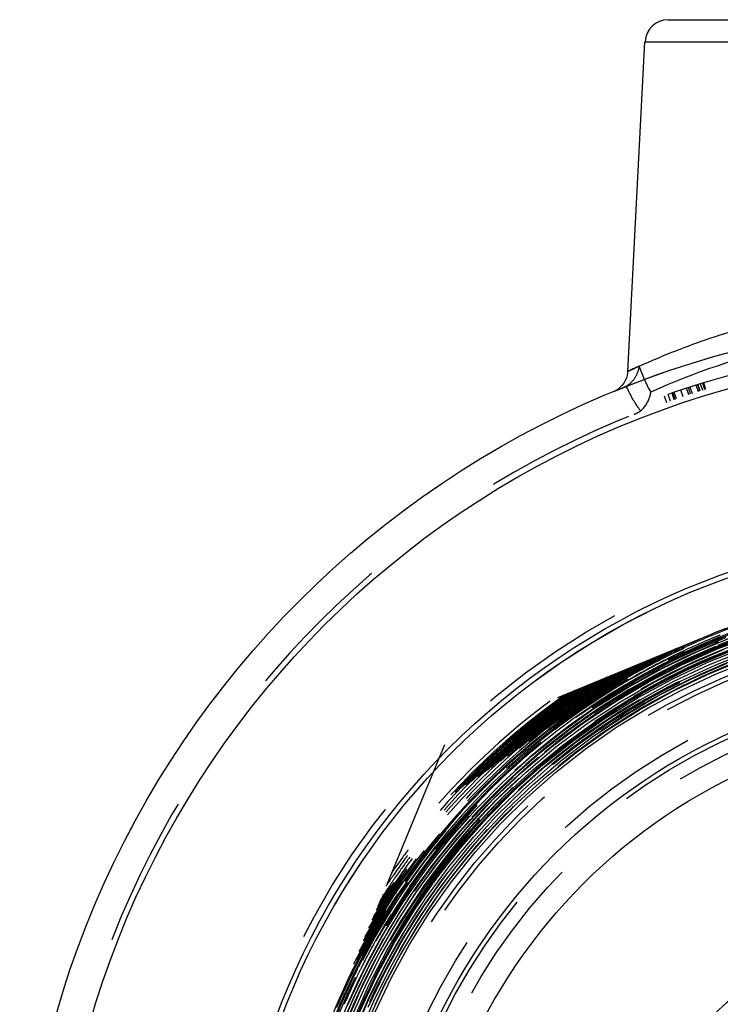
# Model space of a CAD drawing. Header units: millimetres. Extents: x 454 to 546, y 447 to 553.
# Tile 4 of 5: x 459 to 489, y 505 to 548. Entities that reach past the tile are written whole.
import ezdxf

# ---------------------------------------------------------------- set-up
doc = ezdxf.new("R2010")
doc.units = ezdxf.units.MM
doc.header["$LTSCALE"] = 65.185185
doc.linetypes.add('HIDDEN', pattern=[0.2, 0.1, -0.1])
for name, color, linetype in [('FASEN', 7, 'CONTINUOUS'), ('KOERPER', 7, 'CONTINUOUS'), ('KONST.EL_MIT_GEO', 7, 'CONTINUOUS'), ('KURVEN', 7, 'CONTINUOUS')]:
    doc.layers.add(name, color=color, linetype=linetype)

msp = doc.modelspace()

# ---------------------------------------------------------------- linework, layer by layer
at = {"layer": 'FASEN', "color": 7, "linetype": 'Continuous'}
for radius in [41.25, 39.75]:
    msp.add_circle((500, 493.525), radius, dxfattribs=at)
at = {"layer": 'KOERPER', "color": 8, "linetype": 'HIDDEN'}
for radius in [41.25, 31.98]:
    msp.add_circle((500, 493.525), radius, dxfattribs=at)
at = {"layer": 'KOERPER', "color": 7, "linetype": 'Continuous'}
for radius in [28.98, 25.75]:
    msp.add_circle((500, 493.525), radius, dxfattribs=at)
at = {"layer": 'KONST.EL_MIT_GEO', "color": 7, "linetype": 'Continuous'}
for p, q in [((486.699, 547.725), (496.801, 547.725)), ((484.955, 532.56), (485.7, 546.777)), ((485.7, 546.777), (497.8, 546.777))]:
    msp.add_line(p, q, dxfattribs=at)
at = {"layer": 'KONST.EL_MIT_GEO', "color": 8, "linetype": 'HIDDEN'}
for p, q in [((488.002, 531.683), (487.912, 531.969)), ((488.064, 531.703), (487.975, 531.989)), ((488.084, 531.709), (487.995, 531.995)), ((488.186, 531.741), (488.097, 532.027)), ((488.286, 531.771), (488.198, 532.058)), ((488.325, 531.783), (488.237, 532.07)), ((486.796, 531.283), (486.697, 531.566)), ((486.963, 531.341), (486.865, 531.624)), ((486.888, 531.632), (486.986, 531.349)), ((487.054, 531.372), (486.957, 531.656)), ((487.344, 531.47), (487.249, 531.755)), ((487.585, 531.55), (487.492, 531.835)), ((487.667, 531.576), (487.574, 531.861)), ((487.741, 531.6), (487.649, 531.886)), ((486.525, 531.506), (486.626, 531.223)), ((500, 525.964), (477.062, 516.463)), ((486.748, 520.345), (486.787, 520.364)), ((485.492, 519.826), (485.543, 519.854)), ((484.154, 519.185), (484.217, 519.224)), ((483.269, 518.906), (483.295, 518.923)), ((483.338, 518.808), (483.365, 518.825)), ((483.399, 518.703), (483.425, 518.721)), ((483.461, 518.6), (483.488, 518.618)), ((481.909, 517.957), (481.958, 517.993)), ((477.062, 516.463), (467.561, 493.525)), ((475.112, 510.571), (475.154, 510.633)), ((474.595, 510.234), (474.634, 510.293)), ((474.653, 510.103), (474.693, 510.164)), ((474.693, 510.164), (474.732, 510.223)), ((474.797, 510.102), (474.836, 510.162)), ((474.899, 510.038), (474.938, 510.098)), ((475.003, 509.978), (475.043, 510.038)), ((474.406, 509.264), (474.434, 509.31)), ((474.3, 508.858), (474.326, 508.902)), ((474.047, 507.937), (474.029, 507.905))]:
    msp.add_line(p, q, dxfattribs=at)
at = {"layer": 'KONST.EL_MIT_GEO', "color": 7, "linetype": 'Continuous'}
msp.add_lwpolyline([(484.955, 532.558), (484.951, 532.505), (484.931, 532.387), (484.897, 532.272), (484.85, 532.161), (484.79, 532.058), (484.718, 531.962), (484.635, 531.876), (484.543, 531.8), (484.442, 531.736), (484.336, 531.685)], dxfattribs=at)
at = {"layer": 'KONST.EL_MIT_GEO', "color": 8, "linetype": 'HIDDEN'}
for points in [[(472.475, 503.911), (473.115, 505.468), (473.843, 506.987), (474.658, 508.461), (475.555, 509.886), (476.532, 511.257), (477.585, 512.57), (478.713, 513.82), (479.91, 515.004), (481.172, 516.118), (482.497, 517.157), (483.878, 518.119), (485.313, 519.001), (486.795, 519.798), (488.32, 520.51), (489.884, 521.133)], [(472.771, 504.341), (473.436, 505.882), (474.188, 507.383), (475.025, 508.838), (475.944, 510.243), (476.942, 511.592), (478.015, 512.883), (479.161, 514.109), (480.375, 515.268), (481.653, 516.356), (482.992, 517.368), (484.386, 518.303), (485.832, 519.155), (487.323, 519.924), (488.857, 520.606), (490.427, 521.198)], [(472.876, 505.223), (473.59, 506.753), (474.39, 508.241), (475.274, 509.68), (476.239, 511.066), (477.281, 512.395), (478.398, 513.662), (479.585, 514.863), (480.839, 515.995), (482.155, 517.052), (483.53, 518.033), (484.958, 518.933), (486.436, 519.751), (487.958, 520.482), (489.519, 521.126)], [(473.121, 504.565), (473.804, 506.098), (474.575, 507.589), (475.43, 509.033), (476.367, 510.424), (477.383, 511.76), (478.474, 513.034), (479.637, 514.244), (480.868, 515.384), (482.163, 516.451), (483.517, 517.442), (484.926, 518.353), (486.385, 519.181), (487.889, 519.923), (489.434, 520.577)], [(473.412, 504.946), (474.117, 506.463), (474.909, 507.936), (475.785, 509.362), (476.742, 510.734), (477.776, 512.049), (478.884, 513.301), (480.063, 514.488), (481.309, 515.604), (482.617, 516.647), (483.983, 517.612), (485.402, 518.496), (486.87, 519.297), (488.382, 520.012), (489.933, 520.638)], [(473.709, 506.178), (474.335, 507.402), (475.179, 508.859), (476.106, 510.264), (477.112, 511.613), (478.194, 512.903), (479.349, 514.127), (480.572, 515.283), (481.86, 516.366), (483.208, 517.374), (484.612, 518.302), (486.067, 519.147), (487.569, 519.907), (489.111, 520.579)], [(473.764, 505.151), (474.48, 506.645), (475.281, 508.096), (476.164, 509.498), (477.127, 510.847), (478.166, 512.138), (479.278, 513.366), (480.458, 514.529), (481.704, 515.621), (483.011, 516.639), (484.374, 517.581), (485.79, 518.442), (487.252, 519.22), (488.758, 519.912), (490.3, 520.516)], [(480.402, 514.64), (481.416, 515.537), (482.717, 516.571), (484.075, 517.529), (485.487, 518.406), (486.946, 519.201), (488.449, 519.91), (489.991, 520.531)], [(474.071, 504.952), (474.771, 506.421), (475.554, 507.848), (476.418, 509.228), (477.359, 510.555), (478.375, 511.826), (479.462, 513.037), (480.617, 514.183), (481.836, 515.261), (483.115, 516.267), (484.449, 517.199), (485.835, 518.051), (487.267, 518.823), (488.741, 519.512), (490.253, 520.114)], [(473.409, 503.992), (474.06, 505.511), (474.797, 506.989), (475.618, 508.423), (476.52, 509.806), (477.501, 511.135), (478.557, 512.405), (479.685, 513.612), (480.881, 514.752), (482.14, 515.82), (483.459, 516.814), (484.833, 517.73), (486.258, 518.565), (487.728, 519.317), (489.24, 519.982)], [(473.761, 504.533), (474.444, 506.032), (475.212, 507.49), (476.062, 508.9), (476.994, 510.259), (478.002, 511.562), (479.084, 512.804), (480.236, 513.982), (481.455, 515.091), (482.735, 516.129), (484.074, 517.09), (485.466, 517.972), (486.907, 518.773), (488.393, 519.489), (489.607, 519.999)], [(473.141, 503.958), (473.791, 505.495), (474.529, 506.992), (475.353, 508.444), (476.259, 509.846), (477.245, 511.194), (478.307, 512.482), (479.442, 513.707), (480.402, 514.64)], [(473.154, 504.953), (473.709, 506.178)]]:
    msp.add_lwpolyline(points, dxfattribs=at)
for radius in [32.5, 29.97, 28.046, 27.847, 26.267, 25.56, 24.975]:
    msp.add_circle((500, 493.525), radius, dxfattribs=at)
at = {"layer": 'KONST.EL_MIT_GEO', "color": 7, "linetype": 'Continuous'}
for radius in [32.2, 31.98, 23.976]:
    msp.add_circle((500, 493.525), radius, dxfattribs=at)
msp.add_arc((486.699, 546.725), 1, 90, 177, dxfattribs=at)
at = {"layer": 'KONST.EL_MIT_GEO', "color": 8, "linetype": 'HIDDEN'}
for centre, radius, start, end in [((500, 493.525), 41.25, 90.8444, 112.3154), ((500, 493.525), 40, 0, 180), ((499.232, 501.983), 32.523, 103.2998, 114.0962), ((500, 493.525), 40.3, 100, 109.5335), ((499.98, 493.525), 29.65, 67.4708, 112.4689), ((499.98, 493.525), 29.53, 67.4529, 112.0697), ((499.98, 493.526), 29.409, 67.4777, 112.4749), ((499.986, 493.51), 28.462, 89.9783, 182.5491), ((499.978, 493.527), 29.904, 109.0222, 112.4633), ((499.986, 493.51), 29.682, 108.7259, 112.4611), ((499.986, 493.511), 29.665, 112.4687, 157.4668), ((499.992, 493.497), 29.937, 112.4649, 116.1743), ((499.976, 493.531), 29.78, 112.4581, 116.2656), ((499.99, 493.5), 29.692, 112.4607, 116.2678), ((499.987, 493.504), 29.808, 111.7409, 112.4577), ((499.986, 493.511), 29.545, 112.4505, 157.2568), ((499.985, 493.513), 30.018, 115.5672, 153.9383), ((499.986, 493.512), 29.424, 112.4742, 155.7611), ((499.911, 493.459), 29.367, 111.224, 132.6487), ((499.965, 493.561), 29.491, 112.0679, 112.449), ((499.987, 493.511), 30.091, 117.4762, 152.2099), ((499.975, 493.533), 30.018, 116.2623, 118.7361), ((499.983, 493.516), 29.916, 116.2559, 118.5604), ((499.987, 493.51), 29.803, 116.2663, 117.1895), ((499.964, 493.553), 29.634, 116.2688, 116.9905), ((499.987, 493.511), 30.141, 118.4697, 151.2645), ((499.986, 493.511), 30.211, 119.6309, 150.1461), ((500.004, 493.481), 30.077, 118.8481, 121.2029), ((499.964, 493.552), 30.116, 118.8513, 120.65), ((499.98, 493.521), 29.91, 118.8433, 120.6563), ((499.992, 493.499), 29.815, 117.1895, 120.6334), ((499.97, 493.54), 29.889, 118.5609, 118.8431), ((499.973, 493.536), 29.653, 116.9909, 118.8598), ((499.986, 493.511), 30.261, 120.3533, 149.4439), ((499.986, 493.511), 30.331, 121.2626, 148.5557), ((500, 493.525), 30.361, 121.7047, 148.2953), ((499.986, 493.511), 30.382, 121.8565, 147.9735), ((499.967, 493.542), 30.368, 122.1014, 123.2984), ((499.986, 493.511), 29.922, 120.6562, 123.3191), ((499.978, 493.526), 30.266, 121.6697, 122.1041), ((499.96, 493.555), 30.232, 120.6453, 121.6698), ((499.993, 493.502), 30.174, 120.6497, 121.5215), ((499.993, 493.5), 29.694, 118.8598, 120.6335), ((499.985, 493.513), 30.45, 122.6284, 147.2161), ((499.985, 493.512), 30.501, 123.141, 146.7098), ((500, 493.525), 30.514, 123.3324, 146.6676), ((499.986, 493.512), 30.571, 123.8203, 146.0398), ((499.986, 493.512), 30.621, 124.2797, 145.5859), ((500.038, 493.442), 29.767, 120.6509, 132.8138), ((499.95, 493.567), 30.457, 123.3561, 124.4747), ((500.004, 493.485), 30.315, 123.3504, 124.4762), ((499.989, 493.508), 30.407, 123.358, 124.235), ((499.998, 493.494), 30.304, 123.0051, 123.2907), ((500.009, 493.476), 30.205, 122.0965, 123.3014), ((499.981, 493.517), 30.034, 122.0948, 123.3079), ((499.99, 493.506), 30.289, 122.1042, 123.0052), ((500.004, 493.485), 30.194, 121.6625, 122.0965), ((499.995, 493.495), 30.061, 121.6583, 122.0949), ((499.97, 493.535), 29.773, 121.675, 122.1173), ((500, 493.487), 30.07, 121.2029, 121.6583), ((499.981, 493.519), 29.792, 120.6335, 121.6749), ((499.986, 493.512), 30.692, 124.8925, 144.98), ((499.986, 493.512), 30.742, 125.3111, 144.5657), ((499.984, 493.514), 30.159, 124.4553, 145.4145), ((500.016, 493.473), 29.97, 123.3276, 132.822), ((500.021, 493.466), 29.858, 122.1289, 132.8223), ((499.97, 493.535), 30.615, 124.4734, 126.507), ((500.002, 493.489), 30.431, 124.4672, 126.3668), ((500, 493.491), 30.308, 124.4761, 126.4943), ((499.987, 493.513), 30.523, 124.4747, 125.901), ((499.996, 493.498), 30.42, 124.2349, 124.4671), ((500.004, 493.484), 30.195, 124.1869, 124.4539), ((499.961, 493.548), 29.998, 123.3687, 124.4636), ((500.008, 493.477), 30.203, 123.3615, 124.1869), ((500, 493.525), 30.892, 126.533, 143.467), ((499.988, 493.509), 30.045, 124.4655, 145.4083), ((499.983, 493.515), 30.518, 126.4879, 143.4433), ((499.985, 493.513), 30.642, 126.7922, 143.0739), ((499.985, 493.513), 30.401, 126.482, 143.4632), ((499.997, 493.499), 30.66, 126.5065, 126.7943), ((500.006, 493.486), 30.555, 125.9008, 126.4908), ((499.985, 493.512), 30.282, 126.4963, 143.4367), ((500.015, 493.476), 28.988, 124.2974, 132.8218), ((500.032, 493.489), 30.018, 132.8642, 156.5028), ((500.071, 493.44), 30.031, 132.8555, 146.4493), ((499.934, 493.433), 29.402, 132.6479, 153.1405), ((500.091, 493.425), 29.816, 132.867, 148.1951), ((500.077, 493.437), 29.918, 133.5525, 147.689), ((499.995, 493.503), 29.813, 132.8341, 133.5264), ((499.966, 493.525), 30.62, 143.4226, 145.3937), ((500.014, 493.492), 30.437, 143.4632, 145.4001), ((500.016, 493.488), 30.561, 143.4397, 143.8938), ((500.002, 493.498), 30.665, 143.0713, 143.423), ((500.014, 493.492), 30.317, 143.4381, 146.503), ((499.99, 493.507), 30.529, 143.8936, 145.3924), ((499.934, 493.545), 30.461, 145.3925, 146.4968), ((500.005, 493.497), 30.427, 145.4002, 145.5964), ((499.995, 493.504), 30.414, 145.5964, 146.495), ((500.027, 493.484), 30.211, 145.5583, 146.4925), ((499.959, 493.53), 30.009, 145.4098, 146.4889), ((500.032, 493.484), 29.357, 145.7312, 154.2555), ((499.961, 493.527), 30.374, 146.6302, 147.7319), ((499.997, 493.503), 30.297, 146.7761, 147.7292), ((500.028, 493.484), 30.212, 146.6287, 147.7372), ((499.996, 493.506), 30.054, 146.6261, 147.7414), ((499.989, 493.509), 29.925, 146.6108, 147.7328), ((499.975, 493.517), 30.271, 147.7292, 148.2584), ((500.018, 493.49), 30.2, 147.7373, 148.2486), ((500.016, 493.494), 30.077, 147.7413, 148.2724), ((499.977, 493.517), 29.911, 147.7329, 148.268), ((500.024, 493.488), 30.086, 148.375, 150.8904), ((499.947, 493.534), 30.237, 148.2583, 149.1578), ((500.002, 493.5), 30.182, 148.2486, 149.1535), ((499.964, 493.525), 29.896, 148.268, 149.0454), ((499.988, 493.511), 29.803, 148.2558, 149.17), ((499.998, 493.503), 29.696, 148.228, 149.1478), ((499.971, 493.521), 29.783, 147.7171, 148.2558), ((500.002, 493.502), 29.82, 149.1701, 153.3184), ((499.953, 493.529), 30.125, 149.1532, 150.8967), ((499.984, 493.513), 29.919, 149.1445, 150.9034), ((499.972, 493.519), 29.665, 149.1476, 150.9183), ((500.013, 493.497), 29.952, 150.9035, 154.4629), ((499.973, 493.517), 30.028, 150.8899, 153.3241), ((499.978, 493.515), 29.672, 150.9913, 153.338), ((499.987, 493.509), 29.804, 153.3184, 154.2643), ((500.005, 493.502), 29.702, 153.3377, 154.2532), ((499.971, 493.413), 29.443, 153.1384, 154.0954), ((500.031, 493.506), 29.347, 154.2921, 202.2527), ((499.987, 493.509), 29.924, 154.4626, 157.1638), ((499.977, 493.515), 29.792, 154.2651, 157.4691), ((500.018, 493.496), 29.716, 154.2533, 156.6557), ((499.956, 493.42), 29.427, 154.0951, 157.3306), ((499.996, 493.505), 29.436, 155.7578, 157.4677)]:
    msp.add_arc(centre, radius, start, end, dxfattribs=at)
at = {"layer": 'KONST.EL_MIT_GEO', "color": 7, "linetype": 'Continuous'}
msp.add_open_spline([(484.955, 532.558), (484.967, 532.562), (485.012, 532.587), (485.117, 532.632), (485.287, 532.712), (485.637, 532.87), (486.213, 533.122), (487.052, 533.465), (488.062, 533.843), (489.635, 534.371), (490.885, 534.711), (491.75, 534.909)], degree=3, knots=[0, 0, 0, 0, 0.00538, 0.021326, 0.047521, 0.083393, 0.18141, 0.309308, 0.460953, 0.630509, 1, 1, 1, 1], dxfattribs=at)
at = {"layer": 'KONST.EL_MIT_GEO', "color": 8, "linetype": 'HIDDEN'}
for points, knots in [([(484.898, 531.926), (485.05, 532.016), (485.308, 532.277), (485.434, 532.617), (485.461, 532.791)], [0, 0, 0, 0, 0.502226, 1, 1, 1, 1]), ([(485.461, 532.791), (485.388, 532.758), (485.286, 532.712), (485.161, 532.654), (485.088, 532.621), (485.035, 532.595), (484.988, 532.576), (484.976, 532.564), (484.952, 532.559), (484.955, 532.558)], [0, 0, 0, 0, 0.430533, 0.602702, 0.744816, 0.855989, 0.935788, 0.983897, 1, 1, 1, 1]), ([(485.511, 530.859), (485.449, 530.942), (485.213, 531.278), (485.02, 531.644), (484.898, 531.926)], [0, 0, 0, 0, 0.252146, 1, 1, 1, 1]), ([(485.511, 530.859), (485.691, 531.007), (485.868, 531.291), (485.941, 531.594), (485.954, 531.672)], [0, 0, 0, 0, 0.746399, 1, 1, 1, 1]), ([(489.183, 521.079), (486.469, 520.014), (481.325, 517.057), (475.263, 510.579), (471.351, 502.609), (469.94, 493.844), (471.151, 485.05), (474.879, 476.993), (480.796, 470.375), (488.388, 465.774), (496.992, 463.587), (505.859, 464.007), (514.218, 466.995), (521.342, 472.292), (526.611, 479.436), (529.569, 487.806), (529.957, 496.674), (527.744, 505.271), (523.122, 512.849), (516.492, 518.752), (508.43, 522.467), (499.635, 523.673), (490.871, 522.266), (482.896, 518.368), (476.401, 512.317), (471.948, 504.638), (469.923, 495.995), (470.5, 487.137), (473.629, 478.83), (479.038, 471.792), (486.26, 466.631), (494.67, 463.793), (503.542, 463.522), (512.111, 465.841), (519.635, 470.549), (525.467, 477.241), (529.104, 485.338), (530.233, 494.142), (528.757, 502.895), (524.804, 510.842), (518.714, 517.299), (511.012, 521.712), (502.362, 523.7), (493.507, 523.093), (485.208, 519.944), (478.179, 514.524), (473.024, 507.299), (470.184, 498.89), (469.903, 490.018), (472.205, 481.446), (476.892, 473.909), (483.561, 468.052), (491.64, 464.377), (500.437, 463.2), (509.199, 464.62), (517.174, 468.514), (523.681, 474.551), (528.163, 482.211), (530.237, 490.841), (529.727, 499.702), (526.675, 508.036), (521.345, 515.133), (514.19, 520.385), (505.826, 523.346), (498.424, 523.692), (492.656, 522.679), (489.864, 521.765), (488.514, 521.206)], [0, 0, 0, 0, 0.015624, 0.031248, 0.046871, 0.062495, 0.078119, 0.093742, 0.109366, 0.12499, 0.140614, 0.156238, 0.171862, 0.187485, 0.203109, 0.218733, 0.234357, 0.249981, 0.265605, 0.281229, 0.296853, 0.312477, 0.328101, 0.343726, 0.35935, 0.374974, 0.390598, 0.406222, 0.421846, 0.437471, 0.453095, 0.468719, 0.484344, 0.499968, 0.515592, 0.531217, 0.546841, 0.562465, 0.57809, 0.593714, 0.609339, 0.624963, 0.640588, 0.656212, 0.671837, 0.687462, 0.703086, 0.718711, 0.734335, 0.74996, 0.765585, 0.78121, 0.796834, 0.812459, 0.828084, 0.843709, 0.859334, 0.874958, 0.890583, 0.906208, 0.921833, 0.937458, 0.953083, 0.968708, 0.984333, 0.992166, 1, 1, 1, 1]), ([(500, 523.41), (498.045, 523.411), (494.124, 523.028), (488.478, 521.316), (483.271, 518.535), (478.709, 514.791), (474.964, 510.229), (472.182, 505.024), (470.47, 499.375), (469.892, 493.501), (470.471, 487.628), (472.185, 481.98), (474.968, 476.775), (478.712, 472.212), (483.274, 468.468), (488.479, 465.684), (494.125, 463.969), (498.045, 463.581), (500, 463.58)], [0, 0, 0, 0, 0.062501, 0.124999, 0.187499, 0.249999, 0.312498, 0.374998, 0.437498, 0.499998, 0.562497, 0.624997, 0.687497, 0.749999, 0.812499, 0.875, 0.937499, 1, 1, 1, 1]), ([(500, 523.29), (498.053, 523.291), (494.148, 522.909), (488.524, 521.205), (483.338, 518.435), (478.794, 514.706), (475.065, 510.162), (472.294, 504.977), (470.588, 499.351), (470.013, 493.501), (470.59, 487.651), (472.297, 482.026), (475.069, 476.842), (478.798, 472.298), (483.342, 468.568), (488.526, 465.796), (494.149, 464.088), (498.053, 463.701), (500, 463.7)], [0, 0, 0, 0, 0.062501, 0.124999, 0.1875, 0.25, 0.312501, 0.375002, 0.437501, 0.500001, 0.562501, 0.625001, 0.6875, 0.75, 0.8125, 0.875, 0.937498, 1, 1, 1, 1]), ([(473.589, 506.236), (472.313, 503.585), (470.553, 497.86), (470.592, 488.905), (473.292, 480.359), (478.412, 473.005), (485.489, 467.508), (493.881, 464.365), (502.827, 463.859), (511.52, 466.035), (519.172, 470.697), (525.094, 477.422), (528.751, 485.602), (529.812, 494.5), (528.184, 503.311), (524.012, 511.241), (517.674, 517.575), (509.741, 521.743), (500.929, 523.368), (492.032, 522.306), (483.851, 518.652), (477.121, 512.736), (472.449, 505.09), (470.253, 496.403), (470.731, 487.456), (473.84, 479.052), (479.299, 471.947), (486.617, 466.778), (495.139, 464.009), (504.098, 463.887), (512.691, 466.424), (520.148, 471.391), (525.801, 478.343), (529.144, 486.656), (529.877, 495.585), (527.936, 504.332), (523.495, 512.114), (516.952, 518.234), (508.891, 522.147), (500.035, 523.501), (491.173, 522.178), (483.099, 518.296), (476.531, 512.202), (472.057, 504.44), (470.074, 495.702), (470.76, 486.769), (474.052, 478.437), (479.657, 471.447), (487.074, 466.422), (495.644, 463.81), (504.603, 463.841), (513.154, 466.514), (520.538, 471.589), (526.096, 478.615), (529.337, 486.967), (529.973, 495.903), (527.947, 504.63), (523.44, 512.373), (516.853, 518.445), (508.77, 522.308), (499.908, 523.62), (491.052, 522.265), (482.987, 518.364), (476.428, 512.261), (471.954, 504.506), (470.624, 498.667), (470.403, 495.733)], [0, 0, 0, 0, 0.015624, 0.031249, 0.046873, 0.062497, 0.078122, 0.093746, 0.10937, 0.124995, 0.140619, 0.156244, 0.171868, 0.187493, 0.203117, 0.218742, 0.234367, 0.249991, 0.265616, 0.28124, 0.296865, 0.31249, 0.328115, 0.343739, 0.359364, 0.374989, 0.390614, 0.406239, 0.421863, 0.437488, 0.453113, 0.468738, 0.484363, 0.499988, 0.515613, 0.531238, 0.546863, 0.562488, 0.578114, 0.593739, 0.609364, 0.624989, 0.640614, 0.656239, 0.671865, 0.68749, 0.703115, 0.71874, 0.734366, 0.749991, 0.765616, 0.781242, 0.796867, 0.812493, 0.828118, 0.843744, 0.859369, 0.874995, 0.89062, 0.906246, 0.921872, 0.937497, 0.953123, 0.968749, 0.984374, 1, 1, 1, 1]), ([(480.31, 514.738), (478.181, 512.762), (474.498, 508.134), (471.302, 499.888), (470.7, 491.058), (472.754, 482.451), (477.276, 474.844), (483.857, 468.928), (491.898, 465.236), (500.674, 464.101), (509.391, 465.626), (517.26, 469.672), (523.572, 475.874), (527.757, 483.67), (529.437, 492.358), (528.462, 501.153), (524.919, 509.261), (519.13, 515.953), (511.615, 520.625), (503.052, 522.856), (494.213, 522.447), (485.894, 519.434), (478.841, 514.09), (473.691, 506.896), (470.904, 498.497), (470.732, 489.651), (473.189, 481.15), (478.054, 473.76), (484.89, 468.142), (493.083, 464.8), (501.898, 464.034), (510.544, 465.912), (518.247, 470.265), (524.317, 476.703), (528.211, 484.648), (529.58, 493.39), (528.302, 502.145), (524.493, 510.131), (518.493, 516.633), (510.839, 521.072), (502.216, 523.05), (493.392, 522.392), (485.157, 519.157), (478.245, 513.634), (473.272, 506.317), (470.682, 497.857), (470.704, 489.01), (473.336, 480.563), (478.343, 473.269), (485.28, 467.777), (493.527, 464.575), (502.352, 463.948), (510.97, 465.951), (518.614, 470.405), (524.606, 476.915), (528.413, 484.901), (529.699, 493.654), (528.348, 502.398), (524.485, 510.354), (519.443, 515.751), (514.61, 519.024), (510.653, 520.918), (506.458, 522.201), (500.684, 523.06), (493.322, 522.5), (486.454, 519.79), (481.634, 516.497), (478.419, 513.511), (475.685, 510.082), (474.221, 507.548), (473.589, 506.236)], [0, 0, 0, 0, 0.015622, 0.031243, 0.046865, 0.062486, 0.078108, 0.09373, 0.109351, 0.124973, 0.140595, 0.156217, 0.171838, 0.18746, 0.203082, 0.218704, 0.234326, 0.249947, 0.265569, 0.281191, 0.296813, 0.312435, 0.328057, 0.343679, 0.359301, 0.374923, 0.390545, 0.406167, 0.42179, 0.437412, 0.453034, 0.468656, 0.484278, 0.499901, 0.515523, 0.531145, 0.546767, 0.56239, 0.578012, 0.593635, 0.609257, 0.62488, 0.640502, 0.656124, 0.671747, 0.68737, 0.702992, 0.718615, 0.734237, 0.74986, 0.765483, 0.781105, 0.796728, 0.812351, 0.827974, 0.843596, 0.859219, 0.874842, 0.890465, 0.906088, 0.913921, 0.921754, 0.929588, 0.937421, 0.953044, 0.968667, 0.9765, 0.984333, 0.992167, 1, 1, 1, 1]), ([(523.545, 476.174), (524.694, 477.732), (526.688, 481.086), (528.622, 486.601), (529.43, 492.391), (529.078, 498.227), (527.58, 503.878), (524.997, 509.122), (521.428, 513.752), (517.016, 517.587), (511.933, 520.476), (506.38, 522.305), (500.576, 523.002), (494.748, 522.54), (489.126, 520.937), (483.931, 518.256), (479.367, 514.605), (476.861, 511.615), (475.771, 510.015)], [0, 0, 0, 0, 0.0625, 0.125, 0.187499, 0.249999, 0.312499, 0.374999, 0.437499, 0.499999, 0.562499, 0.624999, 0.687499, 0.749999, 0.812499, 0.875, 0.9375, 1, 1, 1, 1]), ([(503.859, 464.26), (501.885, 464.011), (497.873, 463.915), (491.96, 464.984), (486.381, 467.225), (481.37, 470.545), (477.134, 474.811), (473.849, 479.845), (471.652, 485.441), (470.636, 491.367), (470.844, 497.375), (472.271, 503.215), (474.856, 508.643), (478.494, 513.43), (483.032, 517.373), (488.28, 520.307), (494.016, 522.104), (498.01, 522.494), (500, 522.482)], [0, 0, 0, 0, 0.062504, 0.125003, 0.187505, 0.250006, 0.312507, 0.375007, 0.437507, 0.500008, 0.562507, 0.625007, 0.687507, 0.750006, 0.812505, 0.875004, 0.9375, 1, 1, 1, 1]), ([(489.558, 520.123), (486.888, 519.075), (481.833, 516.151), (475.922, 509.725), (472.183, 501.827), (470.965, 493.175), (472.378, 484.552), (476.292, 476.741), (482.352, 470.447), (490.009, 466.239), (498.57, 464.497), (507.263, 465.378), (515.301, 468.802), (521.959, 474.459), (526.636, 481.839), (528.91, 490.274), (528.578, 499.005), (525.668, 507.243), (520.445, 514.246), (513.379, 519.384), (505.107, 522.195), (496.374, 522.425), (487.965, 520.055), (480.637, 515.298), (475.048, 508.583), (471.701, 500.514), (470.895, 491.814), (472.703, 483.267), (476.962, 475.639), (483.288, 469.614), (491.115, 465.733), (499.74, 464.343), (508.389, 465.567), (516.289, 469.297), (522.732, 475.197), (527.141, 482.739), (529.123, 491.247), (528.5, 499.961), (525.329, 508.101), (519.893, 514.94), (512.679, 519.867), (504.332, 522.442), (495.596, 522.437), (487.252, 519.852), (480.043, 514.919), (474.612, 508.076), (471.442, 499.936), (470.817, 491.223), (472.79, 482.713), (477.185, 475.164), (483.612, 469.248), (491.498, 465.489), (500.141, 464.223), (508.773, 465.561), (516.628, 469.384), (523.007, 475.351), (527.345, 482.933), (529.257, 491.457), (528.576, 500.163), (525.888, 506.942), (522.627, 511.693), (519.673, 514.861), (516.28, 517.554), (511.283, 520.426), (504.315, 522.567), (497.024, 522.554), (491.407, 521.266), (487.375, 519.682), (483.625, 517.517), (481.365, 515.716), (480.31, 514.738)], [0, 0, 0, 0, 0.015622, 0.031243, 0.046865, 0.062486, 0.078108, 0.09373, 0.109351, 0.124973, 0.140595, 0.156216, 0.171838, 0.18746, 0.203082, 0.218704, 0.234325, 0.249947, 0.265569, 0.281191, 0.296813, 0.312435, 0.328057, 0.343679, 0.359301, 0.374923, 0.390545, 0.406167, 0.421789, 0.437412, 0.453034, 0.468656, 0.484278, 0.4999, 0.515523, 0.531145, 0.546767, 0.56239, 0.578012, 0.593634, 0.609257, 0.624879, 0.640502, 0.656124, 0.671747, 0.687369, 0.702992, 0.718615, 0.734237, 0.74986, 0.765483, 0.781105, 0.796728, 0.812351, 0.827973, 0.843596, 0.859219, 0.874842, 0.890465, 0.906088, 0.913921, 0.921754, 0.929588, 0.937421, 0.953044, 0.968667, 0.9765, 0.984333, 0.992167, 1, 1, 1, 1]), ([(494.121, 465.758), (497.013, 465.144), (503.032, 464.825), (511.736, 467.155), (519.305, 472.058), (524.989, 479.056), (528.239, 487.466), (528.737, 496.469), (526.436, 505.186), (521.56, 512.77), (514.584, 518.482), (506.187, 521.767), (497.187, 522.305), (488.459, 520.046), (480.85, 515.209), (475.101, 508.264), (471.767, 499.887), (471.173, 490.891), (473.376, 482.149), (478.161, 474.508), (485.064, 468.708), (493.416, 465.313), (502.407, 464.649), (511.167, 466.781), (518.848, 471.501), (524.707, 478.353), (528.179, 486.673), (528.927, 495.657), (526.881, 504.437), (522.238, 512.165), (515.449, 518.095), (507.165, 521.655), (498.196, 522.506), (492.311, 521.202), (489.558, 520.123)], [0, 0, 0, 0, 0.031249, 0.062498, 0.093748, 0.124997, 0.156246, 0.187496, 0.218745, 0.249995, 0.281244, 0.312494, 0.343744, 0.374993, 0.406243, 0.437493, 0.468743, 0.499993, 0.531243, 0.562493, 0.593743, 0.624993, 0.656244, 0.687494, 0.718744, 0.749995, 0.781245, 0.812496, 0.843746, 0.874997, 0.906248, 0.937498, 0.968749, 1, 1, 1, 1]), ([(515.38, 469.082), (516.999, 470.099), (520.042, 472.462), (523.809, 476.834), (526.641, 481.864), (528.423, 487.355), (529.086, 493.089), (528.603, 498.842), (526.994, 504.385), (524.322, 509.502), (520.692, 513.991), (516.249, 517.676), (511.165, 520.41), (505.642, 522.088), (499.896, 522.644), (494.153, 522.055), (488.642, 520.346), (485.259, 518.501), (483.68, 517.424)], [0, 0, 0, 0, 0.0625, 0.125, 0.187499, 0.249999, 0.312499, 0.374999, 0.437499, 0.499999, 0.562499, 0.624999, 0.687499, 0.749999, 0.812499, 0.875, 0.9375, 1, 1, 1, 1]), ([(471.24, 492.732), (471.195, 494.639), (471.486, 498.471), (473.051, 504.012), (475.683, 509.134), (479.279, 513.633), (483.697, 517.328), (488.76, 520.072), (494.266, 521.756), (498.093, 522.125), (500, 522.117)], [0, 0, 0, 0, 0.125, 0.25, 0.375, 0.499999, 0.624997, 0.749998, 0.874996, 1, 1, 1, 1]), ([(489.165, 521.126), (487.574, 520.502), (484.493, 518.976), (480.34, 515.928), (476.773, 512.21), (473.899, 507.933), (471.805, 503.224), (470.138, 496.578), (470.251, 487.876), (473.325, 479.735), (477.305, 474.157), (480.974, 470.538), (485.21, 467.605), (489.888, 465.444), (494.866, 464.12), (498.291, 463.822), (500, 463.82)], [0, 0, 0, 0, 0.06256, 0.125115, 0.187674, 0.250232, 0.312791, 0.375348, 0.499999, 0.624649, 0.687209, 0.749767, 0.812325, 0.874884, 0.93744, 1, 1, 1, 1]), ([(488.514, 521.206), (487.695, 520.867), (484.494, 519.36), (481.556, 517.293), (479.612, 515.491)], [0, 0, 0, 0, 0.250467, 1, 1, 1, 1])]:
    msp.add_open_spline(points, degree=3, knots=knots, dxfattribs=at)
for points in [[(485.954, 531.672), (485.748, 532.024), (485.585, 532.403), (485.461, 532.791)], [(484.898, 531.926), (484.85, 531.897), (484.8, 531.872), (484.748, 531.852)], [(485.511, 530.859), (485.427, 530.79), (485.329, 530.738), (485.229, 530.698)]]:
    msp.add_open_spline(points, degree=3, dxfattribs=at)
at = {"layer": 'KURVEN', "color": 40, "linetype": 'Continuous'}
for radius in [16, 12.8]:
    msp.add_circle((500, 493.525), radius, dxfattribs=at)

doc.saveas('drawing.dxf')
